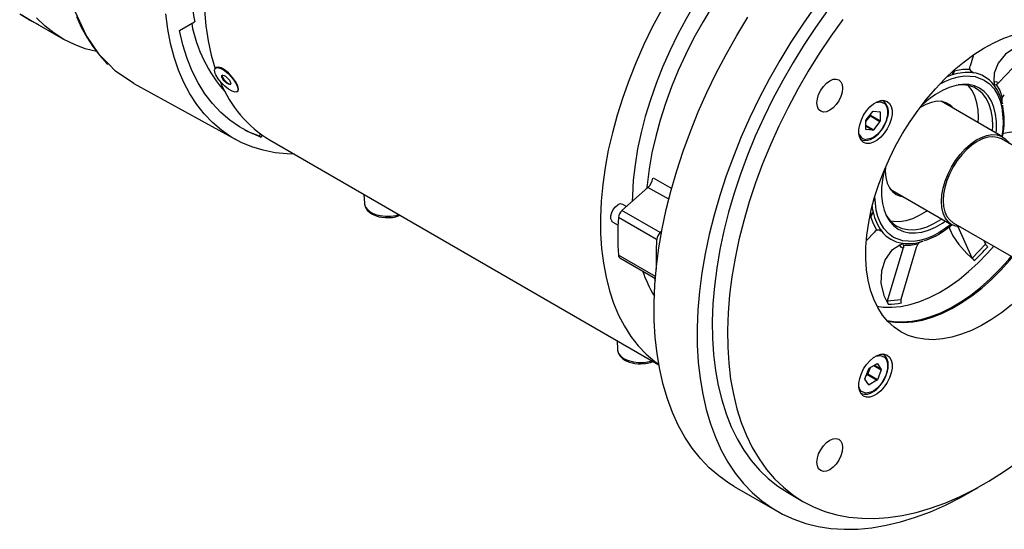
# Model space of a CAD drawing. Header units: inches. Extents: x 0 to 44, y 0 to 34.
# Tile 6 of 15: x 26 to 37.5, y 17.9 to 23.9. Entities that reach past the tile are written whole.
import ezdxf

# ---------------------------------------------------------------- set-up
doc = ezdxf.new("R2010")
doc.units = ezdxf.units.IN
doc.header["$LTSCALE"] = 4
doc.header["$MEASUREMENT"] = 0

msp = doc.modelspace()

# ---------------------------------------------------------------- linework, layer by layer
for p, q in [((26.147, 23.88), (26.523, 23.663)), ((27.884, 23.759), (28.06, 23.86)), ((37.437, 23.152), (37.872, 23.611)), ((37.141, 23.475), (37.103, 23.345)), ((28.312, 23.327), (28.306, 23.323)), ((36.908, 23.284), (36.895, 23.243)), ((36.896, 23.241), (36.895, 23.243)), ((37.137, 23.267), (37.121, 23.279)), ((37.137, 23.267), (37.138, 23.265)), ((27.35, 23.141), (28.541, 22.488)), ((37.378, 23.126), (37.378, 23.128)), ((28.554, 23.043), (28.56, 23.047)), ((36.004, 22.92), (36.056, 22.929)), ((36.087, 22.944), (36.085, 22.945)), ((36.087, 22.944), (36.095, 22.938)), ((37.481, 22.519), (36.763, 22.934)), ((37.482, 22.886), (37.482, 22.891)), ((35.887, 22.697), (35.94, 22.763)), ((35.89, 22.72), (35.968, 22.817)), ((35.94, 22.763), (36.051, 22.698)), ((35.943, 22.77), (35.943, 22.786)), ((36.054, 22.706), (35.943, 22.77)), ((35.974, 22.82), (36.051, 22.813)), ((36.047, 22.814), (36.054, 22.809)), ((36.054, 22.809), (36.054, 22.706)), ((35.887, 22.609), (35.887, 22.713)), ((35.974, 22.601), (35.887, 22.651)), ((35.887, 22.645), (35.968, 22.598)), ((36.051, 22.698), (35.974, 22.601)), ((28.815, 22.528), (28.828, 22.555)), ((28.815, 22.528), (28.834, 22.518)), ((28.849, 22.54), (28.834, 22.518)), ((35.89, 22.605), (35.888, 22.606)), ((35.968, 22.598), (35.89, 22.605)), ((28.94, 22.482), (33.472, 19.865)), ((35.826, 22.491), (35.822, 22.494)), ((35.824, 22.492), (35.826, 22.491)), ((39.412, 21.372), (37.467, 22.495)), ((33.344, 21.929), (33.043, 21.662)), ((33.589, 21.794), (33.344, 21.929)), ((33.405, 22.041), (33.625, 21.919)), ((30.035, 21.849), (30.04, 21.746)), ((36.172, 21.911), (36.891, 21.496)), ((33.096, 21.709), (33.054, 21.733)), ((33.488, 21.405), (33.043, 21.662)), ((35.971, 21.642), (35.972, 21.642)), ((32.936, 21.528), (32.998, 21.493)), ((33.447, 21.323), (33.002, 21.58)), ((36.905, 21.52), (38.85, 20.398)), ((37.128, 21.108), (36.964, 21.471)), ((33.507, 21.421), (33.488, 21.405)), ((35.986, 21.411), (35.893, 21.313)), ((36.05, 21.429), (36.071, 21.421)), ((36.073, 21.42), (36.071, 21.421)), ((36.312, 21.281), (36.313, 21.281)), ((37.128, 21.108), (37.283, 21.271)), ((37.264, 21.313), (37.283, 21.271)), ((33.435, 20.892), (33.002, 21.142)), ((36.14, 20.611), (36.321, 21.218)), ((36.475, 21.233), (36.295, 20.627)), ((33.018, 21.11), (33.433, 20.871)), ((33.42, 20.879), (33.431, 20.845)), ((36.14, 20.611), (36.295, 20.627)), ((32.986, 20.146), (32.991, 20.042)), ((36.087, 19.988), (36.085, 19.99)), ((35.926, 19.825), (36.016, 19.877)), ((36.019, 19.877), (36.021, 19.876)), ((36.021, 19.876), (36.066, 19.812)), ((35.876, 19.703), (35.921, 19.819)), ((35.89, 19.74), (35.904, 19.748)), ((35.904, 19.748), (36.016, 19.684)), ((35.909, 19.754), (35.94, 19.833)), ((36.021, 19.69), (35.909, 19.754)), ((35.979, 19.856), (36.066, 19.806)), ((36.066, 19.812), (35.985, 19.859)), ((36.066, 19.806), (36.021, 19.69)), ((35.921, 19.632), (35.876, 19.696)), ((35.926, 19.632), (35.918, 19.636)), ((36.016, 19.684), (35.926, 19.632)), ((35.824, 19.537), (35.826, 19.536)), ((35.828, 19.535), (35.824, 19.537)), ((34.35, 18.448), (34.852, 18.159)), ((34.977, 18.376), (35.153, 18.274))]:
    msp.add_line(p, q)
at = {"flags": 128}
for points in [[(29.094, 27.021), (29.013, 26.892), (28.895, 26.689), (28.784, 26.482), (28.681, 26.272), (28.587, 26.059), (28.502, 25.845), (28.426, 25.63), (28.359, 25.416), (28.302, 25.203), (28.255, 24.992), (28.219, 24.783), (28.192, 24.578), (28.176, 24.378), (28.171, 24.183), (28.176, 23.994), (28.192, 23.812), (28.218, 23.637), (28.255, 23.471), (28.301, 23.314)], [(35.337, 25.392), (35.3, 25.366), (35.153, 25.253), (35.007, 25.129), (34.864, 24.997), (34.724, 24.855), (34.588, 24.706), (34.457, 24.548), (34.33, 24.384), (34.208, 24.213), (34.093, 24.037), (33.984, 23.856), (33.882, 23.672), (33.787, 23.483), (33.7, 23.293), (33.621, 23.101), (33.551, 22.908), (33.489, 22.716), (33.436, 22.524), (33.393, 22.334), (33.359, 22.146), (33.335, 21.962), (33.33, 21.916)], [(27.061, 23.365), (26.952, 23.475), (26.796, 23.704), (26.672, 23.971), (26.582, 24.271), (26.528, 24.601), (26.51, 24.957)], [(34.13, 24.423), (34.011, 24.252), (33.898, 24.076), (33.791, 23.895), (33.692, 23.71), (33.6, 23.522), (33.516, 23.333), (33.441, 23.142), (33.374, 22.95), (33.315, 22.759), (33.266, 22.569), (33.226, 22.381), (33.196, 22.195), (33.175, 22.014), (33.164, 21.837), (33.162, 21.768)], [(33.503, 23.997), (33.397, 23.797), (33.298, 23.595), (33.208, 23.39), (33.126, 23.184), (33.052, 22.978), (32.987, 22.772), (32.931, 22.566), (32.884, 22.363), (32.847, 22.162), (32.819, 21.964), (32.801, 21.77), (32.793, 21.58), (32.794, 21.396), (32.805, 21.219), (32.826, 21.047), (32.857, 20.884), (32.897, 20.728), (32.946, 20.581), (33.004, 20.442), (33.072, 20.314), (33.148, 20.195), (33.232, 20.087), (33.325, 19.99), (33.426, 19.905), (33.471, 19.871)], [(35.292, 24.035), (35.15, 23.832), (35.013, 23.623), (34.883, 23.41), (34.76, 23.192), (34.643, 22.971), (34.535, 22.747), (34.434, 22.521), (34.342, 22.293), (34.258, 22.065), (34.183, 21.837), (34.117, 21.609), (34.06, 21.383), (34.013, 21.159), (33.975, 20.937), (33.947, 20.719), (33.929, 20.505), (33.92, 20.296), (33.921, 20.093), (33.932, 19.895), (33.953, 19.705), (33.984, 19.521), (34.024, 19.345), (34.074, 19.178), (34.133, 19.02), (34.201, 18.87), (34.278, 18.731), (34.364, 18.602), (34.459, 18.484), (34.561, 18.377), (34.672, 18.281), (34.79, 18.197), (34.915, 18.125), (35.047, 18.065), (35.185, 18.017), (35.329, 17.982), (35.479, 17.959), (35.633, 17.949), (35.792, 17.952), (35.956, 17.967), (36.122, 17.995), (36.292, 18.036), (36.464, 18.089), (36.639, 18.154), (36.814, 18.231), (36.991, 18.32), (37.168, 18.421), (37.192, 18.435)], [(26.243, 23.824), (26.135, 23.878), (26.021, 23.949)], [(26.047, 23.943), (26.147, 23.88)], [(26.918, 23.513), (26.785, 23.547), (26.658, 23.595), (26.537, 23.655), (26.423, 23.726), (26.317, 23.81), (26.218, 23.905)], [(26.682, 23.923), (26.738, 23.799), (26.802, 23.682), (26.873, 23.572), (26.952, 23.47), (27.038, 23.376), (27.049, 23.366)], [(29.223, 22.318), (29.141, 22.321), (28.998, 22.335), (28.86, 22.363), (28.728, 22.403), (28.603, 22.455), (28.484, 22.52), (28.373, 22.597), (28.269, 22.686), (28.172, 22.787), (28.085, 22.898), (28.005, 23.02), (27.935, 23.153), (27.873, 23.295), (27.822, 23.447), (27.779, 23.607), (27.746, 23.776), (27.723, 23.952)], [(34.35, 18.448), (34.289, 18.486), (34.171, 18.57), (34.06, 18.666), (33.958, 18.773), (33.863, 18.892), (33.777, 19.021), (33.7, 19.16), (33.632, 19.309), (33.573, 19.467), (33.523, 19.635), (33.483, 19.81), (33.452, 19.994), (33.431, 20.185), (33.42, 20.382), (33.419, 20.586), (33.428, 20.795), (33.446, 21.009), (33.474, 21.227), (33.512, 21.448), (33.559, 21.672), (33.616, 21.898), (33.682, 22.126), (33.757, 22.354), (33.841, 22.583), (33.933, 22.81), (34.034, 23.036), (34.142, 23.26), (34.258, 23.481), (34.382, 23.699), (34.512, 23.913)], [(35.441, 23.99), (35.3, 23.795), (35.166, 23.594), (35.038, 23.388), (34.917, 23.178), (34.802, 22.964), (34.696, 22.747), (34.597, 22.528), (34.506, 22.308), (34.424, 22.086), (34.35, 21.865), (34.286, 21.644), (34.23, 21.424), (34.184, 21.207), (34.148, 20.992), (34.121, 20.781), (34.104, 20.574), (34.096, 20.371), (34.099, 20.174), (34.111, 19.984), (34.133, 19.8), (34.165, 19.624), (34.206, 19.455), (34.257, 19.295), (34.317, 19.144), (34.386, 19.002), (34.464, 18.871), (34.55, 18.749), (34.645, 18.639), (34.748, 18.54), (34.859, 18.452), (34.976, 18.376), (34.977, 18.376)], [(35.617, 23.888), (35.477, 23.693), (35.343, 23.492), (35.215, 23.286), (35.093, 23.076), (34.979, 22.862), (34.872, 22.645), (34.773, 22.426), (34.683, 22.205), (34.6, 21.984), (34.527, 21.763), (34.462, 21.542), (34.407, 21.322), (34.361, 21.105), (34.325, 20.89), (34.298, 20.679), (34.281, 20.471), (34.273, 20.269), (34.276, 20.072), (34.288, 19.882), (34.31, 19.698), (34.342, 19.521), (34.383, 19.353), (34.434, 19.193), (34.494, 19.042), (34.563, 18.9), (34.641, 18.769), (34.727, 18.647), (34.822, 18.537), (34.925, 18.438), (35.035, 18.35), (35.153, 18.274), (35.278, 18.21), (35.409, 18.158), (35.547, 18.118), (35.69, 18.091), (35.838, 18.077), (35.991, 18.075), (36.148, 18.086), (36.309, 18.11), (36.473, 18.146), (36.639, 18.195), (36.808, 18.255), (36.978, 18.328), (37.149, 18.413), (37.321, 18.509), (37.493, 18.617), (37.663, 18.735)], [(28.834, 22.518), (28.705, 22.57), (28.584, 22.635), (28.47, 22.713), (28.365, 22.804), (28.268, 22.907), (28.18, 23.022), (28.101, 23.149), (28.032, 23.286), (27.972, 23.434), (27.923, 23.592), (27.884, 23.759)], [(36.294, 20.25), (36.215, 20.303), (36.144, 20.368), (36.08, 20.444), (36.025, 20.531), (35.979, 20.628), (35.941, 20.734), (35.914, 20.849), (35.895, 20.971), (35.887, 21.101), (35.888, 21.236), (35.899, 21.376), (35.92, 21.521), (35.95, 21.668), (35.989, 21.818), (36.038, 21.968), (36.095, 22.118), (36.161, 22.268), (36.234, 22.415), (36.315, 22.558), (36.402, 22.698), (36.496, 22.832), (36.595, 22.96), (36.699, 23.081), (36.807, 23.194), (36.918, 23.299), (37.032, 23.394), (37.147, 23.479), (37.264, 23.553), (37.38, 23.616), (37.496, 23.668), (37.61, 23.707)], [(37.911, 23.626), (37.771, 23.615), (37.635, 23.565), (37.516, 23.483), (37.429, 23.378), (37.383, 23.262), (37.38, 23.165)], [(27.35, 23.142), (27.138, 23.286), (27.061, 23.365)], [(28.299, 23.258), (28.292, 23.296), (28.303, 23.321), (28.329, 23.328), (28.366, 23.318), (28.408, 23.294), (28.451, 23.258), (28.492, 23.215), (28.527, 23.168), (28.553, 23.121), (28.558, 23.109), (28.566, 23.071), (28.559, 23.047), (28.534, 23.041), (28.498, 23.052), (28.457, 23.076), (28.414, 23.109), (28.372, 23.149), (28.334, 23.195), (28.306, 23.242), (28.299, 23.258)], [(28.559, 23.049), (28.568, 23.053), (28.573, 23.077), (28.563, 23.116), (28.537, 23.165), (28.499, 23.217), (28.455, 23.264), (28.409, 23.301), (28.368, 23.324), (28.334, 23.332), (28.313, 23.326)], [(36.93, 23.292), (37.016, 23.307), (37.099, 23.308)], [(37.099, 23.308), (37.099, 23.33), (37.103, 23.345)], [(28.379, 23.212), (28.376, 23.227), (28.379, 23.236), (28.389, 23.239), (28.403, 23.236), (28.419, 23.226), (28.436, 23.213), (28.451, 23.197), (28.465, 23.179), (28.475, 23.161), (28.478, 23.155), (28.481, 23.141), (28.477, 23.132), (28.468, 23.129), (28.454, 23.134), (28.438, 23.143), (28.421, 23.156), (28.405, 23.172), (28.391, 23.19), (28.381, 23.208), (28.379, 23.212)], [(28.388, 23.241), (28.383, 23.236), (28.383, 23.225), (28.389, 23.208), (28.401, 23.189), (28.412, 23.175)], [(35.36, 22.818), (35.336, 22.84), (35.322, 22.873), (35.316, 22.915), (35.322, 22.962), (35.336, 23.013), (35.36, 23.062), (35.391, 23.107), (35.427, 23.145), (35.466, 23.173), (35.504, 23.19), (35.54, 23.193), (35.571, 23.184), (35.595, 23.162), (35.61, 23.129), (35.615, 23.087), (35.61, 23.04), (35.595, 22.989), (35.571, 22.94), (35.54, 22.895), (35.504, 22.857), (35.466, 22.829), (35.427, 22.812), (35.391, 22.809), (35.36, 22.818)], [(36.754, 23.137), (36.816, 23.169), (36.893, 23.199), (36.966, 23.219), (37.037, 23.23), (37.163, 23.222), (37.268, 23.182)], [(36.895, 23.243), (36.853, 23.228), (36.833, 23.22)], [(28.412, 23.175), (28.428, 23.159), (28.446, 23.145), (28.462, 23.137), (28.474, 23.133), (28.482, 23.135)], [(37.405, 22.563), (37.409, 22.605), (37.409, 22.698), (37.399, 22.785), (37.379, 22.865), (37.351, 22.936), (37.313, 22.997), (37.267, 23.047), (37.213, 23.086), (37.153, 23.113), (37.086, 23.128), (37.015, 23.13), (36.939, 23.119), (36.86, 23.096), (36.78, 23.061), (36.699, 23.015), (36.619, 22.957), (36.54, 22.889), (36.535, 22.884)], [(37.363, 22.587), (37.366, 22.647), (37.362, 22.738), (37.348, 22.822), (37.325, 22.898), (37.293, 22.964), (37.251, 23.02), (37.202, 23.065), (37.145, 23.098), (37.081, 23.118), (37.012, 23.126), (36.962, 23.124)], [(37.196, 22.684), (37.199, 22.744), (37.195, 22.835), (37.181, 22.918), (37.158, 22.994), (37.126, 23.06), (37.084, 23.116), (37.083, 23.118)], [(37.268, 23.182), (37.329, 23.138), (37.382, 23.079), (37.426, 23.005), (37.452, 22.938), (37.472, 22.865), (37.488, 22.697), (37.484, 22.606), (37.473, 22.524)], [(37.38, 23.165), (37.383, 23.144), (37.384, 23.133), (37.378, 23.128)], [(37.38, 23.165), (37.411, 23.162), (37.437, 23.152)], [(37.407, 23.13), (37.426, 23.141), (37.437, 23.152)], [(37.407, 23.13), (37.447, 23.058), (37.477, 22.975)], [(37.477, 22.975), (37.491, 22.998), (37.501, 23.01)], [(35.861, 22.455), (35.834, 22.478), (35.815, 22.513), (35.805, 22.556), (35.805, 22.607), (35.815, 22.661), (35.834, 22.718), (35.861, 22.773), (35.895, 22.824), (35.934, 22.868), (35.977, 22.904), (36.02, 22.929), (36.063, 22.943), (36.102, 22.944), (36.136, 22.932), (36.164, 22.908), (36.183, 22.874), (36.192, 22.83), (36.192, 22.78), (36.183, 22.725), (36.164, 22.669), (36.136, 22.614), (36.102, 22.563), (36.063, 22.518), (36.02, 22.482), (35.977, 22.457), (35.934, 22.444), (35.895, 22.443), (35.861, 22.455)], [(36.056, 22.929), (36.105, 22.909), (36.123, 22.886), (36.136, 22.856), (36.141, 22.819), (36.14, 22.778), (36.119, 22.696), (36.077, 22.616), (36.048, 22.578), (36.015, 22.544), (35.98, 22.518), (35.946, 22.5), (35.885, 22.489)], [(36.917, 22.845), (36.911, 22.852), (36.872, 22.891), (36.825, 22.918), (36.772, 22.933), (36.714, 22.934), (36.651, 22.922), (36.586, 22.898), (36.52, 22.861), (36.515, 22.858)], [(28.815, 22.528), (28.686, 22.58), (28.647, 22.599)], [(35.822, 22.495), (35.837, 22.486), (35.87, 22.478), (35.906, 22.48), (35.941, 22.49), (35.974, 22.508), (36.01, 22.534), (36.033, 22.556)], [(36.769, 21.766), (36.774, 21.843), (36.788, 21.923), (36.812, 22.005), (36.845, 22.088), (36.885, 22.168), (36.933, 22.245), (36.987, 22.316), (37.045, 22.38), (37.107, 22.435), (37.17, 22.48), (37.234, 22.514), (37.297, 22.536), (37.357, 22.546), (37.413, 22.543), (37.464, 22.528), (37.508, 22.5), (37.545, 22.461), (37.557, 22.443)], [(37.467, 22.495), (37.42, 22.514), (37.367, 22.521), (37.309, 22.515), (37.248, 22.497), (37.186, 22.467), (37.124, 22.425), (37.063, 22.373), (37.006, 22.312), (36.952, 22.244), (36.905, 22.17), (36.864, 22.092), (36.832, 22.011), (36.808, 21.931), (36.793, 21.852), (36.788, 21.778)], [(37.975, 22.5), (37.835, 22.543), (37.699, 22.568), (37.58, 22.574), (37.493, 22.56), (37.487, 22.556)], [(36.114, 22.164), (36.113, 22.119), (36.119, 22.047), (36.136, 21.982), (36.162, 21.927), (36.196, 21.882), (36.239, 21.849)], [(36.101, 22.133), (36.1, 22.126), (36.08, 22.024), (36.07, 21.926), (36.07, 21.832), (36.08, 21.745), (36.1, 21.666), (36.128, 21.595), (36.166, 21.534), (36.212, 21.483), (36.265, 21.444)], [(36.21, 21.349), (36.15, 21.393), (36.097, 21.452), (36.053, 21.526), (36.026, 21.592), (36.007, 21.666), (35.992, 21.825)], [(36.239, 21.849), (36.29, 21.829), (36.326, 21.822)], [(30.04, 21.746), (30.041, 21.736), (30.053, 21.701), (30.079, 21.668), (30.118, 21.64), (30.168, 21.617), (30.225, 21.602), (30.286, 21.595), (30.349, 21.596), (30.409, 21.605), (30.442, 21.615)], [(30.041, 21.745), (30.04, 21.737), (30.052, 21.698), (30.073, 21.666), (30.102, 21.639), (30.135, 21.618), (30.178, 21.6), (30.212, 21.59), (30.243, 21.584), (30.282, 21.579), (30.309, 21.579), (30.366, 21.582), (30.389, 21.586), (30.425, 21.595), (30.457, 21.606)], [(32.936, 21.528), (32.923, 21.541), (32.913, 21.566), (32.913, 21.6), (32.923, 21.637), (32.941, 21.673), (32.967, 21.705), (32.995, 21.727)], [(35.959, 21.707), (35.962, 21.686), (35.971, 21.642)], [(36.995, 21.468), (36.987, 21.469), (36.933, 21.478), (36.885, 21.499), (36.845, 21.533), (36.812, 21.577), (36.788, 21.632), (36.774, 21.696), (36.769, 21.766)], [(36.788, 21.778), (36.793, 21.709), (36.808, 21.647), (36.832, 21.594), (36.864, 21.552), (36.905, 21.52), (36.905, 21.52)], [(35.971, 21.642), (35.941, 21.61), (35.941, 21.609)], [(36.016, 21.432), (35.976, 21.505), (35.946, 21.587)], [(36.173, 21.542), (36.209, 21.536), (36.28, 21.534), (36.356, 21.546), (36.434, 21.569), (36.514, 21.606), (36.595, 21.654), (36.605, 21.661)], [(36.886, 21.503), (36.739, 21.401), (36.662, 21.362), (36.586, 21.331), (36.513, 21.311), (36.442, 21.301), (36.316, 21.309), (36.21, 21.349)], [(36.249, 21.48), (36.309, 21.453), (36.376, 21.439), (36.447, 21.438), (36.523, 21.449), (36.601, 21.473), (36.681, 21.509), (36.762, 21.557), (36.772, 21.564)], [(36.265, 21.444), (36.326, 21.417), (36.393, 21.403), (36.464, 21.401), (36.54, 21.411), (36.619, 21.434), (36.699, 21.469), (36.78, 21.516), (36.815, 21.54)], [(36.782, 21.415), (36.825, 21.444), (36.891, 21.495)], [(36.863, 21.473), (36.863, 21.454), (36.9, 21.367), (36.97, 21.266), (37.064, 21.16), (37.153, 21.078)], [(36.016, 21.432), (35.997, 21.421), (35.986, 21.411)], [(36.053, 21.43), (36.05, 21.43), (36.05, 21.43)], [(36.016, 20.548), (36.088, 20.538), (36.19, 20.535), (36.296, 20.544), (36.405, 20.567), (36.516, 20.601), (36.63, 20.649), (36.744, 20.708), (36.859, 20.778), (36.973, 20.859), (37.085, 20.951), (37.195, 21.052), (37.301, 21.162), (37.377, 21.248)], [(36.281, 21.26), (36.184, 21.197), (36.111, 21.093), (36.069, 20.961), (36.063, 20.816), (36.095, 20.674), (36.146, 20.57)], [(36.312, 21.281), (36.311, 21.274), (36.3, 21.268), (36.281, 21.26)], [(36.321, 21.218), (36.299, 21.236), (36.281, 21.26)], [(36.324, 21.254), (36.324, 21.233), (36.321, 21.218)], [(36.494, 21.271), (36.407, 21.256), (36.324, 21.254)], [(36.494, 21.271), (36.481, 21.248), (36.475, 21.233)], [(36.131, 20.381), (36.212, 20.368), (36.315, 20.364), (36.422, 20.372), (36.532, 20.393), (36.645, 20.426), (36.76, 20.472), (36.877, 20.529), (36.993, 20.598), (37.109, 20.677), (37.224, 20.767), (37.337, 20.867), (37.446, 20.976), (37.552, 21.093), (37.582, 21.129)], [(36.137, 20.375), (36.226, 20.36), (36.329, 20.356), (36.435, 20.364), (36.546, 20.385), (36.659, 20.418), (36.774, 20.464), (36.891, 20.521), (37.007, 20.59), (37.123, 20.669), (37.238, 20.759), (37.351, 20.859), (37.46, 20.968), (37.566, 21.085), (37.596, 21.121)], [(37.94, 20.923), (37.91, 20.887), (37.804, 20.77), (37.694, 20.661), (37.582, 20.561), (37.467, 20.471), (37.351, 20.391), (37.234, 20.323), (37.118, 20.265), (37.003, 20.22), (36.89, 20.187), (36.779, 20.166), (36.672, 20.157), (36.57, 20.162), (36.472, 20.179), (36.38, 20.208), (36.294, 20.25)], [(32.992, 20.042), (32.991, 20.034), (33.003, 19.995), (33.024, 19.963), (33.053, 19.936), (33.086, 19.914), (33.128, 19.896), (33.163, 19.886), (33.194, 19.88), (33.232, 19.876), (33.26, 19.875), (33.317, 19.879), (33.34, 19.883), (33.376, 19.891), (33.407, 19.903)], [(32.991, 20.042), (32.991, 20.033), (33.004, 19.997), (33.03, 19.965), (33.069, 19.936), (33.119, 19.914), (33.176, 19.898), (33.237, 19.891), (33.3, 19.892), (33.36, 19.902), (33.393, 19.911)], [(35.861, 19.499), (35.834, 19.523), (35.815, 19.558), (35.805, 19.601), (35.805, 19.652), (35.815, 19.706), (35.834, 19.763), (35.861, 19.818), (35.895, 19.869), (35.934, 19.913), (35.977, 19.949), (36.02, 19.974), (36.063, 19.988), (36.102, 19.989), (36.136, 19.977), (36.164, 19.953), (36.183, 19.919), (36.192, 19.875), (36.192, 19.825), (36.183, 19.77), (36.164, 19.714), (36.136, 19.659), (36.102, 19.607), (36.063, 19.563), (36.02, 19.527), (35.977, 19.502), (35.934, 19.489), (35.895, 19.488), (35.861, 19.499)], [(36.087, 19.988), (36.091, 19.986), (36.095, 19.984)], [(36.123, 19.743), (36.128, 19.755), (36.138, 19.79), (36.145, 19.825), (36.147, 19.86), (36.145, 19.894), (36.137, 19.925), (36.124, 19.953), (36.104, 19.977), (36.095, 19.982)], [(36.004, 19.965), (36.056, 19.974), (36.105, 19.954), (36.123, 19.931), (36.136, 19.9), (36.141, 19.864), (36.14, 19.823), (36.119, 19.741)], [(36.119, 19.741), (36.077, 19.661), (36.048, 19.623), (36.015, 19.589), (35.98, 19.563), (35.946, 19.545), (35.885, 19.534), (35.837, 19.554), (35.818, 19.577), (35.809, 19.6)], [(36.095, 19.683), (36.12, 19.734), (36.123, 19.743)], [(35.829, 19.536), (35.837, 19.53), (35.87, 19.522), (35.906, 19.524), (35.941, 19.535), (35.974, 19.552), (36.01, 19.579), (36.033, 19.601)], [(35.36, 18.632), (35.336, 18.654), (35.322, 18.687), (35.316, 18.729), (35.322, 18.776), (35.336, 18.827), (35.36, 18.876), (35.391, 18.921), (35.427, 18.959), (35.466, 18.987), (35.504, 19.004), (35.54, 19.007), (35.571, 18.998), (35.595, 18.976), (35.61, 18.943), (35.615, 18.901), (35.61, 18.854), (35.595, 18.803), (35.571, 18.754), (35.54, 18.709), (35.504, 18.671), (35.466, 18.643), (35.427, 18.626), (35.391, 18.623), (35.36, 18.632)]]:
    msp.add_lwpolyline(points, dxfattribs=at)
for centre, radius, start, end in [((30.535, 24.349), 2.522, 187.8435, 191.1692), ((29.651, 24.142), 1.653, 190.5412, 221.8414), ((37.162, 23.327), 0.0661, 196.0023, 248.0998), ((35.972, 23.903), 1.136, 324.4088, 327.4703), ((37.068, 22.732), 0.538, 82.5792, 108.7251), ((37.083, 22.896), 0.375, 38.1693, 81.8199), ((29.655, 23.679), 1.395, 201.8902, 239.1608), ((37.389, 23.16), 0.0353, 253.3715, 302.1897), ((36.951, 22.8), 0.538, 11.2701, 37.4115), ((37.573, 22.942), 0.102, 160.6811, 201.3878), ((35.969, 22.808), 0.181, 339.2671, 45.3095), ((36.519, 22.704), 0.98, 349.1449, 10.708), ((35.931, 22.77), 0.0121, 320.2279, 357.3607), ((35.974, 22.813), 0.00719, 93.4295, 146.5651), ((36.051, 22.81), 0.00346, 350.7481, 79.4532), ((35.745, 22.842), 0.405, 329.6879, 345.942), ((35.899, 22.713), 0.0121, 140.2279, 177.3607), ((35.771, 22.817), 0.37, 315.0628, 330.9409), ((36.042, 22.706), 0.0121, 320.2279, 357.3607), ((35.894, 22.576), 0.0873, 193.7011, 264.5295), ((35.891, 22.609), 0.00346, 170.7481, 259.4532), ((35.968, 22.605), 0.00719, 273.4295, 326.5651), ((33.217, 22.07), 0.19, 311.954, 351.0692), ((33.029, 21.682), 0.0562, 63.7957, 127.5147), ((33.127, 21.568), 0.125, 131.8783, 174.4312), ((34.937, 22.112), 1.137, 332.5304, 335.5898), ((36.5, 21.747), 0.538, 191.2701, 217.4115), ((36.435, 21.785), 0.357, 203.3038, 238.6231), ((36.538, 21.361), 3.543, 176.4531, 183.5469), ((33.572, 21.311), 0.125, 131.8783, 174.4312), ((36.032, 21.368), 0.0661, 51.8944, 103.9925), ((36.365, 21.652), 0.375, 218.1693, 261.8199), ((36.34, 22.043), 0.767, 287.3679, 305.1771), ((37.039, 21.102), 3.599, 176.4812, 181.99), ((36.383, 21.815), 0.538, 262.5792, 288.7251), ((36.289, 21.256), 0.0353, 357.8125, 46.5988), ((36.571, 21.205), 0.102, 98.6103, 139.3189), ((35.224, 23.06), 2.766, 314.2248, 318.8742), ((37.37, 21.318), 0.0997, 208.4638, 230.9598), ((33.039, 21.141), 0.0367, 178.2592, 236.0203), ((37.21, 21.15), 0.0914, 207.4357, 231.9878), ((34.743, 21.471), 1.548, 199.3418, 211.3702), ((36.189, 20.597), 0.0502, 163.7444, 212.3299), ((36.134, 21.485), 0.914, 270.7871, 280.5171), ((36.343, 20.613), 0.0499, 163.5934, 212.4809), ((36.018, 19.874), 0.00346, 40.5328, 129.2482), ((35.898, 19.758), 0.0121, 302.638, 339.7729), ((35.932, 19.814), 0.0121, 122.638, 159.7729), ((36.059, 19.809), 0.00719, 333.4364, 26.5636), ((35.882, 19.699), 0.00719, 153.4364, 206.5636), ((35.924, 19.634), 0.00346, 220.5328, 309.2482), ((36.009, 19.694), 0.0121, 302.638, 339.7729), ((35.771, 19.862), 0.37, 315.0628, 330.9409)]:
    msp.add_arc(centre, radius, start, end)

doc.saveas('drawing.dxf')
